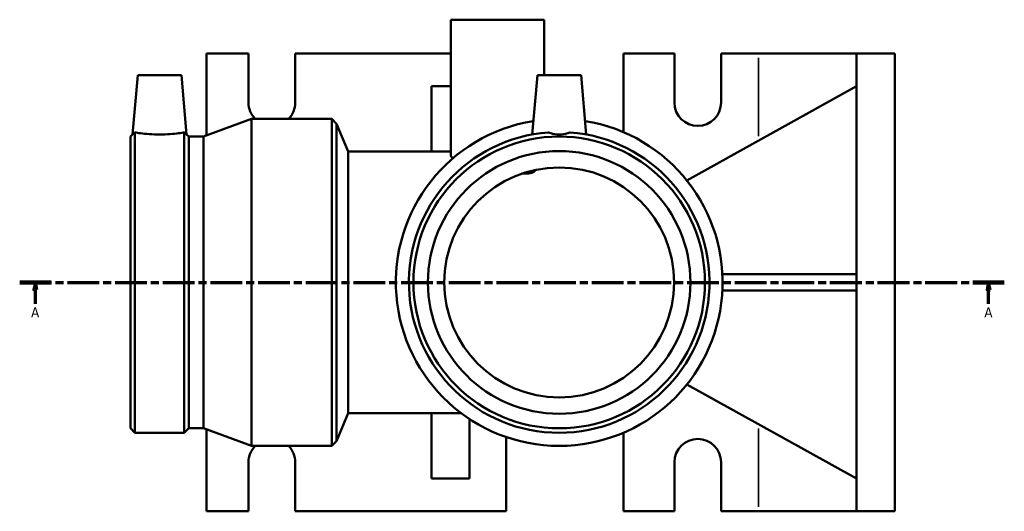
# Model space of a CAD drawing. Header units: millimetres. Extents: x -101 to 956, y -280 to 1167.
# Tile 4 of 8: x 266 to 604, y 212 to 380. Entities that reach past the tile are written whole.
import ezdxf

# ---------------------------------------------------------------- set-up
doc = ezdxf.new("R2010")
doc.units = ezdxf.units.MM
doc.linetypes.add('CHAIN', pattern=[0.3543, 0.2362, -0.0295, 0.0591, -0.0295])
for name, color, linetype, lineweight in [('Section Line (ISO)', 7, 'CHAIN', 70), ('Visible (ISO)', 7, 'Continuous', 50), ('Visible Narrow (ISO)', 7, 'Continuous', 35)]:
    doc.layers.add(name, color=color, linetype=linetype, lineweight=lineweight)
doc.styles.add('Label Text (ISO)', font='tahoma.ttf')

# ---------------------------------------------------------------- blocks, each defined once
blk = doc.blocks.new('2dTransSection0')
at = {"layer": 'Section Line (ISO)', "linetype": 'CHAIN', "ltscale": 46.118984}
blk.add_line((266.08, 290.33), (603.62, 290.33), dxfattribs=at)
at = {"layer": 'Section Line (ISO)', "linetype": 'Continuous', "lineweight": 140}
for p, q in [((266.08, 290.33), (276.82, 290.33)), ((592.88, 290.33), (603.62, 290.33))]:
    blk.add_line(p, q, dxfattribs=at)
at = {"layer": 'Section Line (ISO)', "linetype": 'Continuous'}
for p, q in [((271.45, 290.33), (270.95, 287.83)), ((271.45, 287.83), (271.45, 290.33)), ((271.95, 287.83), (271.45, 290.33)), ((598.25, 290.33), (597.75, 287.83)), ((598.25, 287.83), (598.25, 290.33)), ((598.75, 287.83), (598.25, 290.33)), ((270.95, 287.83), (271.95, 287.83)), ((271.45, 282.99), (271.45, 287.83)), ((597.75, 287.83), (598.75, 287.83)), ((598.25, 282.99), (598.25, 287.83))]:
    blk.add_line(p, q, dxfattribs=at)
at = {"layer": 'Section Line (ISO)', "linetype": 'Continuous', "flags": 128}
for points in [[(271.95, 287.83), (271.45, 290.33), (270.95, 287.83), (271.95, 287.83)], [(598.75, 287.83), (598.25, 290.33), (597.75, 287.83), (598.75, 287.83)]]:
    blk.add_lwpolyline(points, dxfattribs=at)
at = {"layer": 'Section Line (ISO)'}
for points in [[(271.95, 287.83), (271.45, 290.33), (270.95, 287.83), (271.95, 287.83)], [(598.75, 287.83), (598.25, 290.33), (597.75, 287.83), (598.75, 287.83)]]:
    blk.add_solid(points, dxfattribs=at)
at = {"layer": 'Section Line (ISO)', "char_height": 3.5, "attachment_point": 7, "style": 'Label Text (ISO)'}
for insert in [(269.96, 278.33), (596.76, 278.33)]:
    blk.add_mtext('A', dxfattribs=dict(at, insert=insert))

msp = doc.modelspace()

# ---------------------------------------------------------------- linework, layer by layer
at = {"layer": 'Visible (ISO)'}
for p, q in [((413.8257, 380.3274), (445.8257, 380.3274)), ((413.8257, 380.3274), (413.8257, 333.9332)), ((445.8257, 380.3274), (445.8257, 361.3274)), ((330.1312, 368.7274), (344.5312, 368.7274)), ((330.1312, 368.7274), (330.1312, 340.6976)), ((344.5312, 351.9274), (344.5312, 368.7274)), ((360.5312, 368.7274), (413.8257, 368.7274)), ((360.5312, 368.7274), (360.5312, 351.9274)), ((473.0417, 368.7274), (490.5312, 368.7274)), ((473.0417, 368.7274), (473.0417, 341.8205)), ((490.5312, 351.9274), (490.5312, 368.7274)), ((506.5312, 368.7274), (519.3812, 368.7274)), ((506.5312, 368.7274), (506.5312, 351.9274)), ((519.3812, 368.7274), (552.9812, 368.7274)), ((552.9812, 368.7274), (552.9812, 211.9274)), ((552.9812, 368.7274), (566.0312, 368.7274)), ((566.0312, 368.7274), (566.0312, 211.9274)), ((306.5362, 361.3274), (304.7605, 341.0311)), ((306.5362, 361.3274), (321.5362, 361.3274)), ((321.5362, 361.3274), (323.3119, 341.0311)), ((443.5312, 361.3274), (441.7532, 341.0051)), ((443.5312, 361.3274), (458.5312, 361.3274)), ((458.5312, 361.3274), (460.3092, 341.0051)), ((407.2355, 357.5274), (413.8257, 357.5274)), ((407.2355, 335.1274), (407.2355, 357.5274)), ((494.8007, 325.2591), (552.9812, 357.5274)), ((329.0437, 340.3018), (345.5989, 346.3274)), ((345.5989, 234.3274), (345.5989, 346.3274)), ((345.5989, 346.3274), (373.0312, 346.3274)), ((373.0312, 234.3274), (373.0312, 346.3274)), ((374.6714, 344.6872), (373.0312, 346.3274)), ((374.6714, 235.9676), (374.6714, 344.6872)), ((378.6312, 335.1274), (374.6714, 344.6872)), ((304.0312, 340.3018), (304.7605, 341.0311)), ((305.5768, 238.8074), (305.5768, 341.7175)), ((322.4956, 238.8074), (322.4956, 341.7175)), ((324.0412, 340.3018), (323.3119, 341.0311)), ((304.0312, 240.353), (304.0312, 340.3018)), ((324.0412, 240.353), (324.0412, 340.3018)), ((324.0412, 340.3018), (329.0437, 340.3018)), ((329.0437, 240.353), (329.0437, 340.3018)), ((378.6312, 335.1274), (378.6312, 245.5274)), ((413.8257, 335.1274), (378.6312, 335.1274)), ((506.9612, 293.1274), (552.9812, 293.1274)), ((552.9812, 287.5274), (506.9612, 287.5274)), ((552.9812, 223.1274), (494.8007, 255.3956)), ((378.6312, 245.5274), (374.6714, 235.9676)), ((378.6312, 245.5274), (417.4312, 245.5274)), ((407.2355, 223.1274), (407.2355, 245.5274)), ((420.2855, 243.5224), (420.2855, 223.1274)), ((304.0312, 240.353), (305.5768, 238.8074)), ((324.0412, 240.353), (322.4956, 238.8074)), ((324.0412, 240.353), (329.0437, 240.353)), ((329.0437, 240.353), (345.5989, 234.3274)), ((330.1312, 239.9572), (330.1312, 211.9274)), ((305.5768, 238.8074), (322.4956, 238.8074)), ((432.8464, 211.9274), (432.8464, 237.3622)), ((473.0417, 238.8343), (473.0417, 211.9274)), ((345.5989, 234.3274), (373.0312, 234.3274)), ((374.6714, 235.9676), (373.0312, 234.3274)), ((344.5312, 211.9274), (344.5312, 228.7274)), ((360.5312, 228.7274), (360.5312, 211.9274)), ((490.5312, 211.9274), (490.5312, 228.7274)), ((506.5312, 228.7274), (506.5312, 211.9274)), ((420.2855, 223.1274), (407.2355, 223.1274)), ((344.5312, 211.9274), (330.1312, 211.9274)), ((432.8464, 211.9274), (360.5312, 211.9274)), ((490.5312, 211.9274), (473.0417, 211.9274)), ((519.3812, 211.9274), (506.5312, 211.9274)), ((552.9812, 211.9274), (519.3812, 211.9274)), ((566.0312, 211.9274), (552.9812, 211.9274))]:
    msp.add_line(p, q, dxfattribs=at)
for radius in [49.9744, 45, 39.4]:
    msp.add_circle((451.0312, 290.3274), radius, dxfattribs=at)
for centre, radius, start, end in [((352.5312, 351.9274), 8, 180, 224.427004), ((352.5312, 351.9274), 8, 315.572996, 0), ((498.5312, 351.9274), 8, 180, 0), ((451.0312, 290.3274), 56, 99.118016, 80.881984), ((451.0312, 290.3274), 51.52, 94.069329, 85.930671), ((498.5312, 228.7274), 8, 0, 180), ((352.5312, 228.7274), 8, 135.572996, 180), ((352.5312, 228.7274), 8, 0, 44.427004)]:
    msp.add_arc(centre, radius, start, end, dxfattribs=at)
for points, knots in [([(305.5768, 341.7175), (305.4627, 341.6203), (305.3583, 341.5319), (304.9339, 341.174), (304.7605, 341.0311), (304.7605, 341.0311)], [1.54307237, 1.54307237, 1.54307237, 1.54307237, 1.623899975, 1.623899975, 1.913112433, 1.913112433, 1.913112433, 1.913112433]), ([(322.4956, 341.7175), (322.0299, 341.6396), (321.3457, 341.5319), (319.7457, 341.3244), (318.7118, 341.211), (316.4392, 341.0501), (315.2004, 341.0051), (312.872, 341.0051), (311.6332, 341.0501), (309.3607, 341.211), (308.3267, 341.3244), (306.7268, 341.5319), (306.0425, 341.6396), (305.5768, 341.7175)], [1.75611133, 1.75611133, 1.75611133, 1.75611133, 2.09288667, 2.09288667, 2.44214323, 2.44214323, 2.79139979, 2.79139979, 3.14065636, 3.14065636, 3.48991292, 3.48991292, 3.82668826, 3.82668826, 3.82668826, 3.82668826]), ([(323.3119, 341.0311), (323.3119, 341.0311), (323.1385, 341.174), (322.7142, 341.5319), (322.6098, 341.6203), (322.4956, 341.7175)], [1.913112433, 1.913112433, 1.913112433, 1.913112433, 2.202324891, 2.202324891, 2.283152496, 2.283152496, 2.283152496, 2.283152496]), ([(454.6873, 341.7175), (454.4446, 341.6203), (454.1929, 341.5319), (453.0106, 341.174), (451.9953, 341.0311), (450.0672, 341.0311), (449.0519, 341.174), (447.8695, 341.5319), (447.6179, 341.6203), (447.3752, 341.7175)], [1.54307237, 1.54307237, 1.54307237, 1.54307237, 1.623899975, 1.623899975, 1.913112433, 1.913112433, 2.202324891, 2.202324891, 2.283152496, 2.283152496, 2.283152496, 2.283152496]), ([(414.667, 332.9143), (414.5884, 332.9583), (414.5152, 333.0035), (414.0348, 333.3305), (413.8257, 333.6427), (413.8257, 333.9331)], [-7.062103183, -7.062103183, -7.062103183, -7.062103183, -6.986987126, -6.986987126, -6.529568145, -6.529568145, -6.529568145, -6.529568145]), ([(442.5288, 328.799), (442.6496, 328.6456), (442.6578, 328.4885), (442.3705, 328.0884), (441.8585, 327.869), (440.3184, 327.6182), (439.3779, 327.5699), (438.2553, 327.5985)], [-3.31713944, -3.31713944, -3.31713944, -3.31713944, -3.01745654, -3.01745654, -2.50529066, -2.50529066, -2.05695826, -2.05695826, -2.05695826, -2.05695826])]:
    msp.add_open_spline(points, degree=3, knots=knots, dxfattribs=at)
at = {"layer": 'Visible Narrow (ISO)'}
for p, q in [((519.3812, 367.2356), (519.3812, 340.3838)), ((519.3812, 240.2709), (519.3812, 213.4191))]:
    msp.add_line(p, q, dxfattribs=at)

# ---------------------------------------------------------------- block references
at = {"layer": 'Section Line (ISO)'}
msp.add_blockref('2dTransSection0', (0, 0), dxfattribs=at)

doc.saveas('drawing.dxf')
